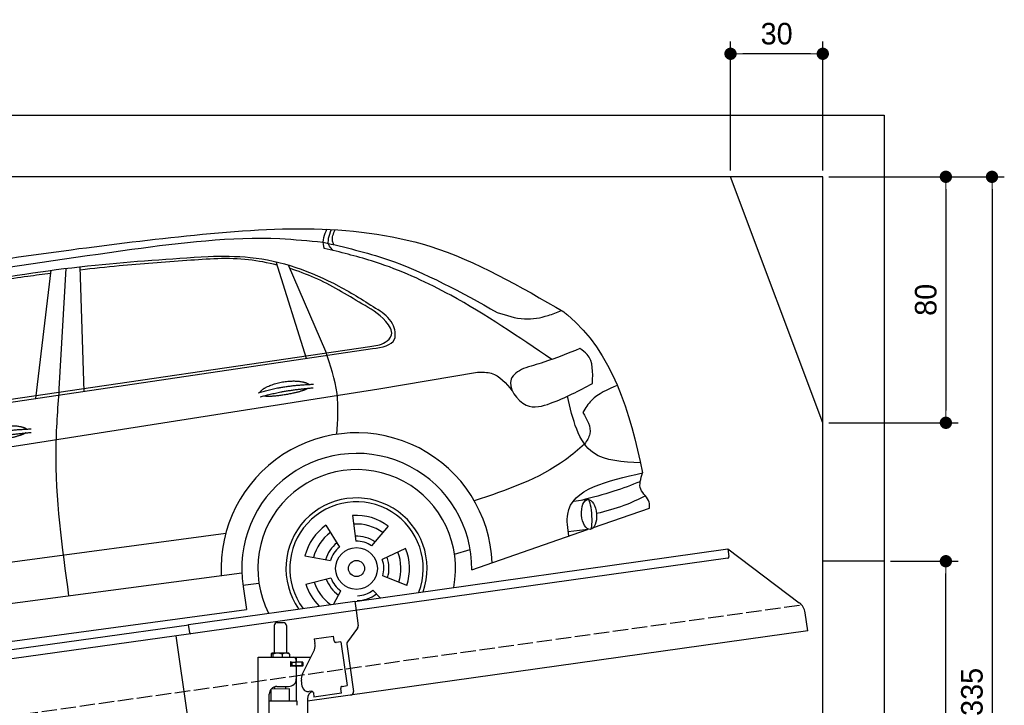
# Model space of a CAD drawing. Extents: x 13 to 6414, y -200 to 6101.
# Tile 6 of 6: x 3214 to 6414, y 3871 to 6101. Entities that reach past the tile are written whole.
import ezdxf

# ---------------------------------------------------------------- set-up
doc = ezdxf.new("R2010")
doc.units = 0
doc.header["$LTSCALE"] = 10
doc.header["$MEASUREMENT"] = 0
doc.linetypes.add('GEN3', pattern=[6.25, 5, -1.25])
doc.layers.get('0').update_dxf_attribs({"linetype": 'CONTINUOUS'})
doc.layers.get('DEFPOINTS').update_dxf_attribs({"linetype": 'CONTINUOUS'})
for name, color, linetype in [('3', 6, 'GEN3'), ('CAR', 1, 'CONTINUOUS'), ('SICHTBARE_KANTEN_DIN_', 7, 'CONTINUOUS')]:
    doc.layers.add(name, color=color, linetype=linetype)
doc.layers.add('AM_5', color=3, linetype='CONTINUOUS', lineweight=15)
doc.dimstyles.new('KLAUS_DXF', dxfattribs={"dimscale": 20, "dimtxt": 3.5, "dimasz": 2, "dimexe": 2, "dimexo": 1, "dimgap": 1.5, "dimtad": 1, "dimlfac": 0.1, "dimdsep": 46, "dimtxsty": 'Standard', "dimblk": 'DOT', "dimcen": 2, "dimclrd": 256, "dimclre": 256, "dimclrt": 2, "dimadec": 0, "dimazin": 0, "dimtfac": 1, "dimtmove": 2, "dimatfit": 3, "dimfxl": 1, "dimtolj": 1, "dimarcsym": 0})

# ---------------------------------------------------------------- blocks, each defined once
blk = doc.blocks.new('_DOT')
at = {"color": 0, "linetype": 'ByBlock'}
blk.add_line((-0.5, 0), (-1, 0), dxfattribs=at)
at = {"color": 0, "linetype": 'ByBlock', "const_width": 0.5}
blk.add_lwpolyline([(-0.25, 0, 1), (0.25, 0, 1)], format="xyb", close=True, dxfattribs=at)
blk = doc.blocks.new('*D6')
at = {"layer": 'AM_5', "lineweight": -2, "transparency": 16777216}
for p, q in [((5524.1, 5610), (5524.1, 6030)), ((5824.1, 5610), (5824.1, 6030)), ((5784.1, 5990), (5564.1, 5990))]:
    blk.add_line(p, q, dxfattribs=at)
at = {"layer": 'DEFPOINTS', "color": 0, "transparency": 16777216}
for p in [(5524.1, 5990), (5524.1, 5590), (5824.1, 5590)]:
    blk.add_point(p, dxfattribs=at)
at = {"layer": 'AM_5', "lineweight": -2, "transparency": 16777216, "xscale": 40, "yscale": 40, "zscale": 40, "rotation": 180}
blk.add_blockref('_DOT', (5524.1, 5990), dxfattribs=at)
at = {"layer": 'AM_5', "lineweight": -2, "transparency": 16777216, "xscale": 40, "yscale": 40, "zscale": 40}
blk.add_blockref('_DOT', (5824.1, 5990), dxfattribs=at)
at = {"layer": 'AM_5', "color": 2, "transparency": 16777216, "insert": (5674.1, 6055), "char_height": 70, "attachment_point": 5}
blk.add_mtext('\\A1;30', dxfattribs=at)
blk = doc.blocks.new('*D8')
at = {"layer": 'AM_5', "lineweight": -2, "transparency": 16777216}
for p, q in [((5844.1, 5590), (6264.1, 5590)), ((6224.1, 5550), (6224.1, 4830)), ((5844.1, 4790), (6264.1, 4790))]:
    blk.add_line(p, q, dxfattribs=at)
at = {"layer": 'DEFPOINTS', "color": 0, "transparency": 16777216}
for p in [(5824.1, 5590), (5824.1, 4790), (6224.1, 4790)]:
    blk.add_point(p, dxfattribs=at)
at = {"layer": 'AM_5', "lineweight": -2, "transparency": 16777216, "xscale": 40, "yscale": 40, "zscale": 40}
for p, rotation in [((6224.1, 5590), 90), ((6224.1, 4790), 270)]:
    blk.add_blockref('_DOT', p, dxfattribs=dict(at, rotation=rotation))
at = {"layer": 'AM_5', "color": 2, "transparency": 16777216, "insert": (6159.1, 5190), "char_height": 70, "attachment_point": 5, "rotation": 90}
blk.add_mtext('\\A1;80', dxfattribs=at)
blk = doc.blocks.new('*D11')
at = {"layer": 'AM_5', "lineweight": -2, "transparency": 16777216}
for p, q in [((6044.1, 4340), (6264.1, 4340)), ((6224.1, 2280), (6224.1, 4300)), ((6304.1, 2240), (6184.1, 2240))]:
    blk.add_line(p, q, dxfattribs=at)
at = {"layer": 'DEFPOINTS', "color": 0, "transparency": 16777216}
for p in [(6024.1, 4340), (6224.1, 4340), (6324.1, 2240)]:
    blk.add_point(p, dxfattribs=at)
at = {"layer": 'AM_5', "lineweight": -2, "transparency": 16777216, "xscale": 40, "yscale": 40, "zscale": 40}
for p, rotation in [((6224.1, 4340), 90), ((6224.1, 2240), 270)]:
    blk.add_blockref('_DOT', p, dxfattribs=dict(at, rotation=rotation))
at = {"layer": 'AM_5', "color": 2, "transparency": 16777216, "insert": (6159.1, 3290), "char_height": 70, "attachment_point": 5, "rotation": 90}
blk.add_mtext('\\A1;210', dxfattribs=at)
blk = doc.blocks.new('*D14')
at = {"layer": 'AM_5', "lineweight": -2, "transparency": 16777216}
for p, q in [((5844.1, 5590), (6414.1, 5590)), ((6374.1, 5550), (6374.1, 2280)), ((6344.1, 2240), (6414.1, 2240))]:
    blk.add_line(p, q, dxfattribs=at)
at = {"layer": 'DEFPOINTS', "color": 0, "transparency": 16777216}
for p in [(5824.1, 5590), (6324.1, 2240), (6374.1, 2240)]:
    blk.add_point(p, dxfattribs=at)
at = {"layer": 'AM_5', "lineweight": -2, "transparency": 16777216, "xscale": 40, "yscale": 40, "zscale": 40}
for p, rotation in [((6374.1, 5590), 90), ((6374.1, 2240), 270)]:
    blk.add_blockref('_DOT', p, dxfattribs=dict(at, rotation=rotation))
at = {"layer": 'AM_5', "color": 2, "transparency": 16777216, "insert": (6309.1, 3915), "char_height": 70, "attachment_point": 5, "rotation": 90}
blk.add_mtext('\\A1;335', dxfattribs=at)
blk = doc.blocks.new('Car_K')
at = {"layer": 'CAR'}
for p, q in [((6251.6, 3328.5), (6222.3, 3334.3)), ((5361.4, 2878), (5383.3, 3270)), ((5442.5, 2870), (5429.2, 3275.3)), ((6164.8, 2977.2), (6066.2, 3291.5)), ((6227.4, 2999.5), (6106, 3280.8)), ((5285.1, 2846.6), (5334.8, 3263.8)), ((4395.3, 2725.6), (6371, 3016)), ((4457.7, 2723.8), (6379.4, 3009)), ((6400, 2878.8), (6721.1, 2932)), ((7078, 2518.3), (7033.7, 2512.4)), ((6314.8, 2466), (6325.8, 2382.9)), ((7097.5, 2427), (7280.2, 2490.6)), ((6228, 2434.9), (6272.4, 2363.7)), ((3981.4, 2150.9), (5902.5, 2408.8)), ((6430.7, 2432.2), (6376.7, 2368)), ((6702.2, 2289.4), (7078.6, 2420.4)), ((7088.7, 2421.6), (7015.7, 2413.2)), ((6487.1, 2359.3), (6411.4, 2323.1)), ((6646.2, 2340.6), (6697.1, 2356)), ((6160, 2335.1), (6242.5, 2319.9)), ((5954.6, 2278.4), (3966.6, 2017.9)), ((5958.2, 2240.3), (6010.5, 2246.7)), ((6162.8, 2243), (6244.2, 2263.2)), ((6490.7, 2238.6), (6413, 2270.1)), ((5959, 2235.1), (5969.5, 2160.9)), ((6253.6, 2178.8), (6276.6, 2221.2)), ((6404.1, 2198.9), (6381, 2223.2)), ((3987.9, 1892.3), (5969.5, 2160.9))]:
    blk.add_line(p, q, dxfattribs=at)
for radius in [67.9, 26.2]:
    blk.add_circle((6327.5, 2294.1), radius, dxfattribs=at)
for centre, radius, start, end in [((6328.2, 2294.5), 440.8, 2.3474, 183.225), ((6328.2, 2294.5), 373.9, 359.2176, 189.1412), ((6328.2, 2294.5), 321.3, 348.8956, 206.9157), ((6327.5, 2294.1), 229.5, 340.8187, 214.9011), ((6327.5, 2294.1), 216.8, 339.0715, 216.627), ((6327.5, 2294.1), 172.4, 53.2193, 94.2205), ((6327.5, 2294.1), 172.4, 125.2193, 166.2205), ((6327.5, 2294.1), 144.5, 53.86, 93.5798), ((6327.5, 2294.1), 144.5, 125.86, 165.5798), ((6328.2, 2294.5), 104.9, 127.8414, 164.3757), ((6328.2, 2294.5), 104.9, 55.5455, 92.5344), ((6327.5, 2294.1), 88.8, 56.352, 91.0878), ((6327.5, 2294.1), 88.8, 128.352, 163.0878), ((6327.5, 2294.1), 144.5, 341.86, 21.5798), ((6327.5, 2294.1), 172.4, 341.2193, 22.2205), ((6327.5, 2294.1), 88.8, 344.352, 19.0878), ((6328.2, 2294.5), 104.9, 342.9932, 20.0652), ((6327.5, 2294.1), 172.4, 197.2193, 225.0433), ((6327.5, 2294.1), 144.5, 197.86, 233.9391), ((6328.2, 2294.5), 104.9, 199.4717, 235.8081), ((6327.5, 2294.1), 88.8, 200.352, 235.0878), ((6328.2, 2294.5), 104.9, 270.9476, 307.6161), ((6327.5, 2294.1), 88.8, 272.352, 307.0878)]:
    blk.add_arc(centre, radius, start, end, dxfattribs=at)
blk.add_ellipse((7083.4, 2469.9), major_axis=(3.9, -48.6), ratio=0.501954, dxfattribs=at)
blk.add_ellipse((7084.2, 2470), major_axis=(-3.9, 48.6), ratio=0.168571, start_param=3.202195, end_param=6.343787, dxfattribs=at)
for points in [[(4960.4, 3268.4), (5748.6, 3373.1), (6565.3, 3342.1), (7001.7, 3128.2)], [(6230.2, 3397), (6220.1, 3369.6), (6220, 3341.4), (6222.3, 3334.3)], [(6251.6, 3328.5), (6239.3, 3342.7), (6246.3, 3396.3)], [(6253.7, 3347.2), (6250, 3358.3), (6257.6, 3395.6)], [(5597.3, 3332.3), (6078.6, 3366.7), (6218.7, 3355.4)], [(4341, 2940.3), (4761.1, 3195.4), (5012, 3247.5), (5597.3, 3332.3)], [(6218.7, 3355.4), (6427.9, 3299.1), (6784.9, 3126.8)], [(6962, 2973.9), (6633.8, 3182.4), (6405.1, 3285), (6251.6, 3328.5)], [(4486.6, 2990.7), (4671.5, 3111.4), (4835.8, 3164.4), (5073.4, 3220), (5478.3, 3280.6), (5845.3, 3309)], [(5845.3, 3309), (5982.2, 3305.7), (6269.6, 3212.6), (6397.2, 3136)], [(6345.3, 3154.6), (6191.3, 3239.2), (6110.4, 3270.6)], [(6371, 3016), (6420.7, 3029.8), (6441.3, 3053.6), (6422.8, 3097.2), (6345.3, 3154.6)], [(6379.4, 3009), (6451.1, 3039.9), (6444.6, 3089.6), (6397.2, 3136)], [(6784.9, 3126.8), (6873.8, 3106.1), (6950.3, 3116.8), (6993.7, 3132.9)], [(7053.5, 3009.3), (6936.2, 2964.9), (6870, 2944.7)], [(7094.4, 2896), (7077.3, 2990.2), (7053.5, 3009.3)], [(6263.4, 2730.5), (6264.4, 2862.7), (6227.4, 2999.5)], [(6870, 2944.7), (6830, 2910), (6879.5, 2825), (6957.9, 2831.2), (7094.4, 2896)], [(6721.1, 2932), (6765.7, 2928.9), (6833.7, 2872.3)], [(7175.1, 2889.2), (7091.1, 2840.4), (7063.5, 2801.9)], [(3091.3, 2219.7), (3330.1, 2358.5), (3957.2, 2507.7), (6400, 2878.8)], [(5392.7, 2204.8), (5351.1, 2680.1), (5361.4, 2878)], [(7250.4, 2638), (7097.9, 2669.8), (7013, 2854.2)], [(7063.5, 2801.9), (7085.8, 2732.2), (7069, 2698.4)], [(7069, 2698.4), (7007.1, 2647.9), (6710.3, 2514.2)], [(7017.6, 2399.2), (7014, 2471.3), (7257.5, 2604.7)], [(7280.2, 2490.6), (7279, 2509.8), (7251.6, 2551.6), (7257.5, 2604.7)], [(7249.7, 2576.3), (7163.8, 2545.1), (7058.5, 2515.7)], [(7266.4, 2530.5), (7196.9, 2498.6), (7107.7, 2472.8)]]:
    blk.add_spline(points, degree=3, dxfattribs=at)
for points, degree, knots in [([(6069.6, 3280.7), (6038.8, 3288), (5942.4, 3308.2), (5768.6, 3294.5), (5586.9, 3281.8), (5471.6, 3269.2), (5429.6, 3264.6)], 3, [41.799079, 41.799079, 41.799079, 41.799079, 136.523198, 337.310325, 558.263041, 685.022454, 685.022454, 685.022454, 685.022454]), ([(5333.6, 3253.4), (5308.7, 3250.3), (5223.6, 3239.4), (5062.6, 3213.6), (4929, 3179.4), (4854.3, 3160.3)], 3, [96.627312, 96.627312, 96.627312, 96.627312, 171.985535, 353.964722, 585.294651, 585.294651, 585.294651, 585.294651]), ([(7001.7, 3128.2), (7005.6, 3125), (7157.9, 3000.5), (7215.5, 2805.5), (7257.5, 2604.7)], 3, [0, 0, 0, 0, 15.036615, 589.271901, 589.271901, 589.271901, 589.271901]), ([(6014.1, 2867), (6017.5, 2875.2), (6041.7, 2892.6), (6095.5, 2909.5), (6142.4, 2906.4), (6167.5, 2897.5), (6172.8, 2892.9), (6173, 2892.7)], 5, [0.0314681, 0.0314681, 0.0314681, 0.0314681, 0.0314681, 0.0314681, 0.300106, 0.500106, 0.5095952, 0.5095952, 0.5095952, 0.5095952, 0.5095952, 0.5095952]), ([(6169.7, 2880.1), (6166.3, 2877.9), (6149.5, 2869.6), (6116.3, 2861), (6070, 2853.2), (6038.6, 2852.3), (6025.3, 2854.9)], 5, [0.6133618, 0.6133618, 0.6133618, 0.6133618, 0.6133618, 0.6133618, 0.700106, 0.9252293, 0.9252293, 0.9252293, 0.9252293, 0.9252293, 0.9252293]), ([(5096.6, 2721.7), (5100.1, 2730), (5124.3, 2747.3), (5178.1, 2764.2), (5225, 2761.1), (5250, 2752.2), (5255.3, 2747.7), (5255.6, 2747.5)], 5, [0.0314681, 0.0314681, 0.0314681, 0.0314681, 0.0314681, 0.0314681, 0.300106, 0.500106, 0.5095952, 0.5095952, 0.5095952, 0.5095952, 0.5095952, 0.5095952]), ([(5252.3, 2734.9), (5248.8, 2732.7), (5232.1, 2724.4), (5198.9, 2715.8), (5152.6, 2708), (5121.2, 2707.1), (5107.9, 2709.7)], 5, [0.6133618, 0.6133618, 0.6133618, 0.6133618, 0.6133618, 0.6133618, 0.700106, 0.9252293, 0.9252293, 0.9252293, 0.9252293, 0.9252293, 0.9252293])]:
    blk.add_open_spline(points, degree=degree, knots=knots, dxfattribs=at)
for points in [[(6008.1, 2865), (6081.4, 2889.7), (6187.9, 2893.3)], [(6014.6, 2851.8), (6086.7, 2874), (6187, 2881.6)], [(5090.7, 2719.8), (5164, 2744.5), (5270.4, 2748.1)], [(5097.2, 2706.5), (5169.3, 2728.8), (5269.6, 2736.4)]]:
    blk.add_open_spline(points, degree=2, dxfattribs=at)

msp = doc.modelspace()

# ---------------------------------------------------------------- linework, layer by layer
for p, q in [((324.09, 5790), (6024.074, 5790)), ((6024.074, 5790), (6024.074, 2240)), ((5824.081, 5590), (524.081, 5590)), ((5824.081, 4790), (5524.081, 5590)), ((5824.081, 240), (5824.081, 5590)), ((4302.616, 4209.409), (5515.695, 4379.896)), ((5515.695, 4379.896), (5519.174, 4355.139)), ((5515.695, 4379.896), (5747.632, 4205.119)), ((5514.919, 4349.492), (4303.821, 4179.283)), ((6024.074, 4340), (5824.081, 4340)), ((3762.781, 4134.55), (4302.477, 4210.399)), ((4302.477, 4210.399), (4306.792, 4179.701)), ((4303.821, 4179.283), (3770.066, 4104.269)), ((4306.792, 4179.701), (4313.87, 4129.338)), ((5775.306, 4113.433), (5767.054, 4172.146)), ((1284.081, 3785.181), (3762.92, 4133.559)), ((3766.678, 4106.822), (3762.781, 4134.55)), ((4040.805, 4130.64), (4040.805, 4040.64)), ((4050.805, 4140.64), (4070.805, 4140.64)), ((4080.805, 4130.64), (4080.805, 4040.64)), ((3770.066, 4104.269), (1284.081, 3754.886)), ((3758.719, 3840.119), (3722.534, 4097.589)), ((5775.306, 4113.433), (4148.805, 3884.844)), ((4170.748, 4087.873), (4233.134, 4096.641)), ((4235.361, 4080.797), (4233.134, 4096.641)), ((4311.953, 4121.928), (4278.64, 4077.719)), ((4170.748, 4087.873), (4172.974, 4072.029)), ((4173.564, 4067.83), (4172.974, 4072.029)), ((4235.361, 4080.797), (4235.5, 4079.807)), ((4241.148, 4075.551), (4242.138, 4075.69)), ((4257.982, 4077.917), (4242.138, 4075.69)), ((4257.982, 4077.917), (4278.023, 3935.319)), ((4276.723, 4070.309), (4298.415, 3915.968)), ((4030.888, 4038.184), (4030.888, 4027.64)), ((4051.586, 4040.64), (4033.613, 4040.64)), ((4036.628, 4038.184), (4036.628, 4027.64)), ((4078.633, 4040.64), (4051.586, 4040.64)), ((4066.545, 4038.184), (4066.545, 4027.64)), ((4088.305, 4040.64), (4078.633, 4040.64)), ((4090.722, 4038.184), (4090.722, 4027.64)), ((4132.62, 3973.529), (4170.09, 4047.069)), ((3988.805, 4027.64), (4160.19, 4027.64)), ((3988.805, 3547.64), (3988.805, 4027.64)), ((4097.451, 4011.64), (4093.805, 4011.64)), ((4094.805, 4001.785), (4094.805, 4008.994)), ((4097.451, 4011.64), (4109.805, 4011.64)), ((4097.805, 4011.64), (4097.805, 3999.64)), ((4111.805, 4011.64), (4109.805, 4011.64)), ((4111.805, 4011.64), (4112.805, 4011.64)), ((4112.805, 4017.64), (4112.805, 4014.64)), ((4113.529, 4011.64), (4112.805, 4011.64)), ((4112.805, 3999.64), (4112.805, 4011.64)), ((4131.081, 4011.64), (4113.529, 4011.64)), ((4113.805, 4012.14), (4113.805, 4027.64)), ((4132.805, 4012.14), (4113.805, 4012.14)), ((4131.081, 4011.64), (4131.805, 4011.64)), ((4131.805, 3999.64), (4131.805, 4011.64)), ((4133.805, 4011.14), (4133.805, 4000.14)), ((4131.805, 3999.64), (4093.939, 3999.64)), ((4109.805, 3999.14), (4097.451, 3999.14)), ((4112.805, 3996.14), (4112.805, 3957.64)), ((4113.805, 3884.659), (4113.805, 3999.14)), ((4132.805, 3999.14), (4113.805, 3999.14)), ((4131.929, 3932.963), (4129.146, 3952.769)), ((4024.805, 3550.64), (4024.805, 3907.64)), ((4090.803, 3924.641), (4030.803, 3923.885)), ((4030.805, 3884.688), (4030.803, 3923.885)), ((4042.813, 3924.037), (4042.805, 3931.64)), ((4049.805, 3932.64), (4087.805, 3932.64)), ((4078.807, 3924.49), (4078.805, 3932.64)), ((4090.803, 3884.643), (4090.803, 3924.641)), ((4162.44, 3917.055), (4154.518, 3915.941)), ((4168.087, 3912.799), (4170.175, 3897.945)), ((4259.299, 3910.471), (4170.175, 3897.945)), ((4256.933, 3927.305), (4257.072, 3926.315)), ((4259.299, 3910.471), (4257.072, 3926.315)), ((4262.179, 3933.092), (4261.189, 3932.953)), ((4262.179, 3933.092), (4278.023, 3935.319)), ((4115.805, 3884.643), (4024.805, 3884.643)), ((4115.806, 3871.375), (4115.805, 3884.643)), ((4148.805, 3892.64), (4148.805, 2534.272))]:
    msp.add_line(p, q)
msp.add_polyline3d([(4168.084, 3912.803, 0), (4168.084, 3912.803, 0), (4168.084, 3912.813, 0), (4168.084, 3912.823, 0), (4168.084, 3912.833, 0), (4168.084, 3912.833, 0), (4168.084, 3912.843, 0), (4168.084, 3912.853, 0), (4168.074, 3912.863, 0), (4168.074, 3912.863, 0), (4168.074, 3912.873, 0), (4168.074, 3912.883, 0), (4168.074, 3912.893, 0), (4168.074, 3912.903, 0), (4168.074, 3912.903, 0), (4168.074, 3912.913, 0), (4168.064, 3912.923, 0), (4168.064, 3912.933, 0), (4168.064, 3912.933, 0), (4168.064, 3912.943, 0), (4168.064, 3912.953, 0), (4168.064, 3912.963, 0), (4168.064, 3912.963, 0), (4168.064, 3912.973, 0), (4168.054, 3912.983, 0), (4168.054, 3912.993, 0), (4168.054, 3913.003, 0), (4168.054, 3913.003, 0), (4168.054, 3913.013, 0), (4168.054, 3913.023, 0), (4168.054, 3913.033, 0), (4168.044, 3913.033, 0), (4168.044, 3913.043, 0), (4168.044, 3913.053, 0), (4168.044, 3913.063, 0), (4168.044, 3913.063, 0), (4168.044, 3913.073, 0), (4168.034, 3913.083, 0), (4168.034, 3913.093, 0), (4168.034, 3913.103, 0), (4168.034, 3913.103, 0), (4168.034, 3913.113, 0), (4168.034, 3913.123, 0), (4168.034, 3913.133, 0), (4168.024, 3913.133, 0), (4168.024, 3913.143, 0), (4168.024, 3913.153, 0), (4168.024, 3913.163, 0), (4168.024, 3913.163, 0), (4168.024, 3913.173, 0), (4168.014, 3913.183, 0), (4168.014, 3913.193, 0), (4168.014, 3913.203, 0), (4168.014, 3913.203, 0), (4168.014, 3913.213, 0), (4168.014, 3913.223, 0), (4168.004, 3913.233, 0), (4168.004, 3913.233, 0), (4168.004, 3913.243, 0), (4168.004, 3913.253, 0), (4168.004, 3913.263, 0), (4167.994, 3913.273, 0), (4167.994, 3913.273, 0), (4167.994, 3913.283, 0), (4167.994, 3913.293, 0), (4167.994, 3913.303, 0), (4167.984, 3913.303, 0), (4167.984, 3913.313, 0), (4167.984, 3913.323, 0), (4167.984, 3913.333, 0), (4167.984, 3913.333, 0), (4167.984, 3913.343, 0), (4167.974, 3913.353, 0), (4167.974, 3913.363, 0), (4167.974, 3913.373, 0), (4167.974, 3913.373, 0), (4167.974, 3913.383, 0), (4167.964, 3913.393, 0), (4167.964, 3913.403, 0), (4167.964, 3913.403, 0), (4167.964, 3913.413, 0), (4167.954, 3913.423, 0), (4167.954, 3913.433, 0), (4167.954, 3913.433, 0), (4167.954, 3913.443, 0), (4167.954, 3913.453, 0), (4167.944, 3913.463, 0), (4167.944, 3913.473, 0), (4167.944, 3913.473, 0), (4167.944, 3913.483, 0), (4167.944, 3913.493, 0), (4167.934, 3913.503, 0), (4167.934, 3913.503, 0), (4167.934, 3913.513, 0), (4167.934, 3913.523, 0), (4167.924, 3913.533, 0), (4167.924, 3913.533, 0), (4167.924, 3913.543, 0), (4167.924, 3913.553, 0), (4167.914, 3913.563, 0), (4167.914, 3913.573, 0), (4167.914, 3913.573, 0), (4167.914, 3913.583, 0), (4167.914, 3913.593, 0), (4167.904, 3913.603, 0), (4167.904, 3913.603, 0), (4167.904, 3913.613, 0), (4167.904, 3913.623, 0), (4167.894, 3913.633, 0), (4167.894, 3913.633, 0), (4167.894, 3913.643, 0), (4167.894, 3913.653, 0), (4167.884, 3913.663, 0), (4167.884, 3913.673, 0), (4167.884, 3913.673, 0), (4167.884, 3913.683, 0), (4167.874, 3913.693, 0), (4167.874, 3913.703, 0), (4167.874, 3913.703, 0), (4167.874, 3913.713, 0), (4167.864, 3913.723, 0), (4167.864, 3913.733, 0), (4167.864, 3913.733, 0), (4167.854, 3913.743, 0), (4167.854, 3913.753, 0), (4167.854, 3913.763, 0), (4167.854, 3913.763, 0), (4167.844, 3913.773, 0)])
for centre, radius, start, end in [((5514.223, 4354.443), 5, 278, 8), ((5717.541, 4165.187), 50, 8, 53), ((4050.805, 4130.64), 10, 90, 180), ((4070.805, 4130.64), 10, 0, 90), ((4303.967, 4127.946), 10, 323, 8), ((4138.905, 4062.959), 35, 333, 8), ((4240.452, 4080.503), 5, 188, 278), ((4286.626, 4071.701), 10, 143, 188), ((4039.274, 4033.096), 9.808, 138.356376, 148.753006), ((4034.127, 4037.934), 2.754, 100.76608, 142.434274), ((4033.67, 4038.547), 2.094, 44.84476, 91.561935), ((4029.63, 4034.088), 8.108, 30.33762, 47.053163), ((4051.495, 3993.271), 47.367, 71.474333, 108.335359), ((4078.562, 4009.304), 31.336, 67.161985, 112.719952), ((4085.272, 4035.234), 6.199, 28.413387, 60.706774), ((4094.805, 4011.64), 1, 48.590378, 221.409622), ((4091.805, 4008.994), 3, 0, 41.409622), ((4091.805, 4001.785), 3, 318.590378, 0), ((4097.451, 4014.64), 3, 228.590378, 270), ((4102.805, 4017.64), 10, 0, 90), ((4109.805, 4014.64), 3, 270, 0), ((4132.805, 4011.14), 1, 0, 90), ((4094.805, 3999.14), 1, 138.590378, 311.409622), ((4097.451, 3996.14), 3, 90, 131.409622), ((4109.805, 3996.14), 3, 0, 90), ((4163.805, 3957.64), 35, 153, 188), ((4132.805, 4000.14), 1, 270, 0), ((4087.805, 3957.64), 25, 270, 0), ((4049.805, 3907.64), 25, 90, 180), ((4151.734, 3935.747), 20, 188, 278), ((4173.805, 3892.64), 25, 108.64725, 180), ((4163.136, 3912.103), 5, 19.536959, 98), ((4261.884, 3928.001), 5, 98, 188), ((4288.512, 3914.576), 10, 278, 8)]:
    msp.add_arc(centre, radius, start, end)
at = {"layer": '3'}
msp.add_line((747.49, 3494.675), (5754.898, 4198.42), dxfattribs=at)
at = {"layer": 'SICHTBARE_KANTEN_DIN_'}
msp.add_arc((3769.649, 4107.24), 3, 188, 278, dxfattribs=at)

# ---------------------------------------------------------------- block references
at = {"layer": 'CAR'}
msp.add_blockref('Car_K', (-2019.077, 2022.202), dxfattribs=at)

# ---------------------------------------------------------------- dimensions: what is measured, and where the dimension line sits
at = {"layer": 'AM_5'}
dim = msp.add_linear_dim(base=(5524.081, 5990), p1=(5824.081, 5590), p2=(5524.081, 5590), dimstyle='KLAUS_DXF', override={"dimtol": 0, "dimlim": 0, "dimtp": 0, "dimtm": 0, "dimtfac": 1, "dimtdec": 2, "dimtolj": 1, "dimtzin": 7}, dxfattribs=at)
dim.commit()
dim.dimension.update_dxf_attribs({"geometry": '*D6', "text_midpoint": (5674.081, 6055)})
for base, p1, p2, picture, middle in [((6224.074, 4790), (5824.081, 5590), (5824.081, 4790), '*D8', (6159.074, 5190)), ((6224.074, 4340), (6324.081, 2240), (6024.074, 4340), '*D11', (6159.074, 3290))]:
    dim = msp.add_linear_dim(base=base, p1=p1, p2=p2, angle=90, dimstyle='KLAUS_DXF', override={"dimtzin": 7}, dxfattribs=at)
    dim.commit()
    dim.dimension.update_dxf_attribs({"geometry": picture, "text_midpoint": middle})
dim = msp.add_linear_dim(base=(6374.074, 2240), p1=(5824.081, 5590), p2=(6324.081, 2240), angle=90, dimstyle='KLAUS_DXF', dxfattribs=at)
dim.commit()
dim.dimension.update_dxf_attribs({"geometry": '*D14', "text_midpoint": (6309.074, 3915)})

doc.saveas('drawing.dxf')
